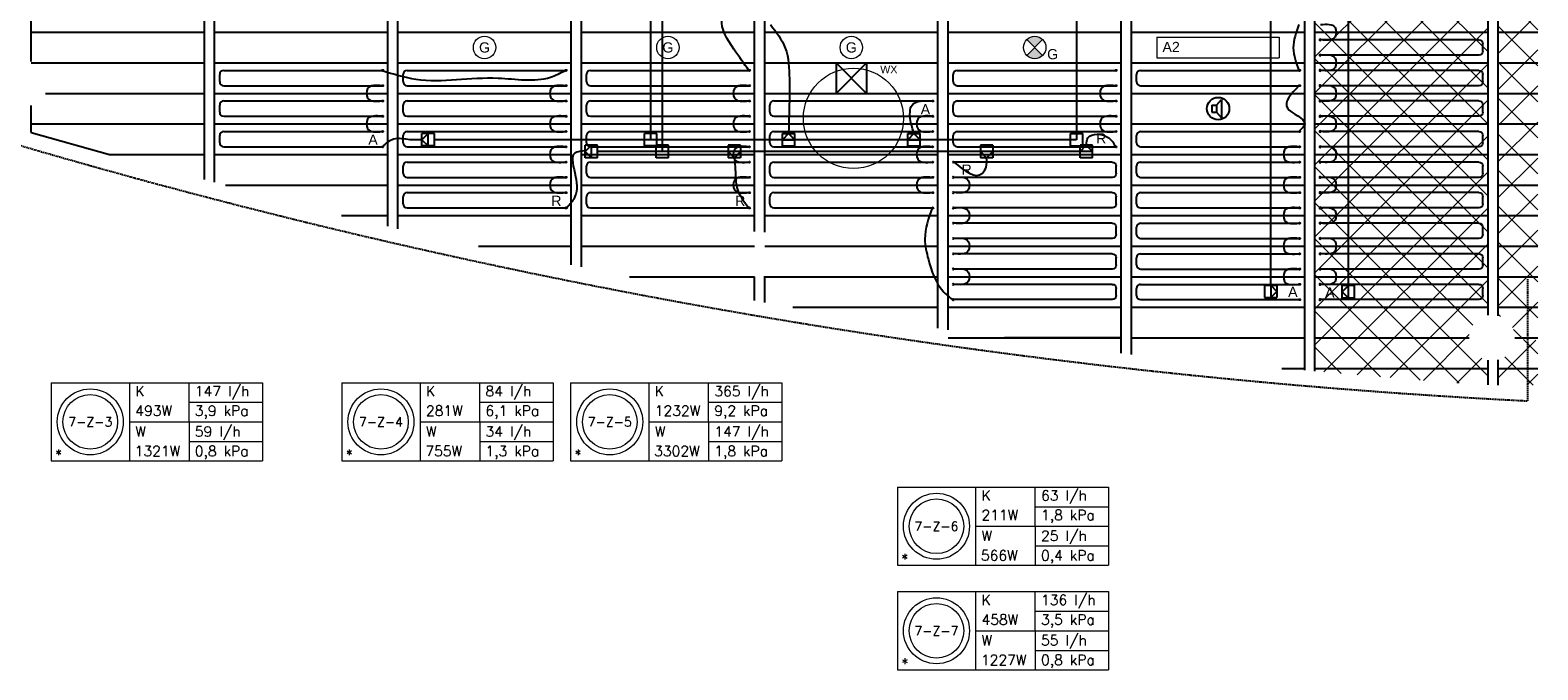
# Model space of a CAD drawing. Extents: x 51386 to 237147, y -567529 to -237881.
# Tile 4 of 16: x 117331 to 132130, y -286199 to -279919. Entities that reach past the tile are written whole.
import ezdxf
from ezdxf.enums import TextEntityAlignment as Align

# ---------------------------------------------------------------- set-up
doc = ezdxf.new("R2010")
doc.units = 0
doc.header["$LTSCALE"] = 25
doc.linetypes.add('DASHED', pattern=[0.75, 0.5, -0.25])
for name, color, linetype in [('000Vermogens2', 7, 'CONTINUOUS'), ('Hoofdconstructie', 5, 'CONTINUOUS'), ('KP-koppelingen', 6, 'CONTINUOUS'), ('KP-leidingen(aanvoer)', 5, 'CONTINUOUS'), ('KP-leidingen(retour)', 1, 'CONTINUOUS'), ('KP-Lucht aanvoer', 6, 'CONTINUOUS'), ('KP-Melders', 3, 'CONTINUOUS'), ('KP-panelen', 1, 'CONTINUOUS'), ('KP-registers', 4, 'CONTINUOUS'), ('KP-slangen', 7, 'CONTINUOUS'), ('KP-tekst', 7, 'CONTINUOUS'), ('WM570---_MATEN-M', 7, 'CONTINUOUS')]:
    doc.layers.add(name, color=color, linetype=linetype)
doc.layers.add('KP-Aluminium', color=8, linetype='CONTINUOUS', lineweight=18)
doc.layers.add('KP-Verlichting', color=2, linetype='CONTINUOUS', lineweight=18)
doc.styles.add('arial', font='ARIAL.TTF')
doc.styles.add('VERWOL-1', font='ROMANS.SHX')

# ---------------------------------------------------------------- blocks, each defined once
blk = doc.blocks.new('Register A')
at = {"layer": 'KP-registers', "linetype": 'Continuous'}
for p, q in [((50, 115), (50, 185)), ((90, 225), (1644, 225)), ((90, 75), (1644, 75))]:
    blk.add_line(p, q, dxfattribs=at)
for centre in [(1650, 225), (1650, 75)]:
    blk.add_circle(centre, 6, dxfattribs=at)
for centre, start, end in [((90, 185), 90, 180), ((90, 115), 180, 270)]:
    blk.add_arc(centre, 40, start, end, dxfattribs=at)

msp = doc.modelspace()

# ---------------------------------------------------------------- hatches: boundary and pattern name
at = {"layer": 'KP-Aluminium', "linetype": 'Continuous'}
h = msp.add_hatch(dxfattribs=at)
h.set_pattern_fill('ANSI37', color=256, scale=2000, style=0)
h.set_pattern_definition([(45, (0, 3e-05), (-176.7767, 176.7767), []), (135, (0, 3e-05), (-176.7767, -176.7767), [])])
h.paths.add_polyline_path([(131641, -277539), (129941, -277539), (129941, -277839), (131641, -277839)])
h.paths.add_polyline_path([(131641, -277839), (129941, -277839), (129941, -278139), (131641, -278139)])
h.paths.add_polyline_path([(131641, -278139), (129941, -278139), (129941, -278439), (131641, -278439)])
h.paths.add_polyline_path([(131641, -278439), (129941, -278439), (129941, -278739), (131641, -278739)])
h.paths.add_polyline_path([(131641, -278739), (129941, -278739), (129941, -279039), (131641, -279039)])
h.paths.add_polyline_path([(131641, -279039), (129941, -279039), (129941, -279339), (131641, -279339)])
h.paths.add_polyline_path([(131641, -279339), (129941, -279339), (129941, -279639), (131641, -279639)])
h.paths.add_polyline_path([(131641, -279639), (129941, -279639), (129941, -279939), (131641, -279939)])
h.paths.add_polyline_path([(131641, -279939), (129941, -279939), (129941, -280239), (131641, -280239)])
h.paths.add_polyline_path([(131641, -280239), (129941, -280239), (129941, -280539), (131641, -280539)])
h.paths.add_polyline_path([(131641, -280539), (129941, -280539), (129941, -280839), (131641, -280839)])
h.paths.add_polyline_path([(131641, -280839), (129941, -280839), (129941, -281139), (131641, -281139)])
h.paths.add_polyline_path([(131641, -281139), (129941, -281139), (129941, -281439), (131641, -281439)])
h.paths.add_polyline_path([(131641, -281439), (129941, -281439), (129941, -281739), (131641, -281739)])
h.paths.add_polyline_path([(131641, -281739), (129941, -281739), (129941, -282039), (131641, -282039)])
h.paths.add_polyline_path([(131641, -282039), (129941, -282039), (129941, -282339), (131641, -282339)])
h.paths.add_polyline_path([(131641, -282339), (129941, -282339), (129941, -282639), (131641, -282639)])
h.paths.add_polyline_path([(131641, -282717), (131641, -282639), (129941, -282639), (129941, -282816, 0.005963), (131455, -282926, -0.348239)])
h.paths.add_polyline_path([(129941, -282816), (129941, -282939), (131455, -282939, -0.014583), (131455, -282926, -0.005963)])
h.paths.add_polyline_path([(131455, -282939), (129941, -282939), (129941, -283239), (131641, -283239), (131641, -283160, -0.364674)])
h.paths.add_polyline_path([(131641, -283239), (129941, -283239), (129941, -283266), (131309, -283383), (131635, -283400), (131635, -283400), (131641, -283401)])
h.paths.add_polyline_path([(132130, -283254), (132130, -283239), (131741, -283239), (131741, -283404), (132130, -283404)])
h.paths.add_polyline_path([(132130, -282963, -0.000886), (131904, -282951, -0.320096), (131741, -283155), (131741, -283239), (132130, -283239)])
h.paths.add_polyline_path([(132130, -282639), (131741, -282639), (131741, -282722, -0.335287), (131905, -282939), (132130, -282939)])
h.paths.add_polyline_path([(132130, -282339), (131741, -282339), (131741, -282639), (132130, -282639)])
h.paths.add_polyline_path([(132130, -282039), (131741, -282039), (131741, -282339), (132130, -282339)])
h.paths.add_polyline_path([(132130, -281739), (131741, -281739), (131741, -282039), (132130, -282039)])
h.paths.add_polyline_path([(132130, -281439), (131741, -281439), (131741, -281739), (132130, -281739)])
h.paths.add_polyline_path([(132130, -281139), (131741, -281139), (131741, -281439), (132130, -281439)])
h.paths.add_polyline_path([(132130, -280839), (131741, -280839), (131741, -281139), (132130, -281139)])
h.paths.add_polyline_path([(132130, -280539), (131741, -280539), (131741, -280839), (132130, -280839)])
h.paths.add_polyline_path([(132130, -280239), (131741, -280239), (131741, -280539), (132130, -280539)])
h.paths.add_polyline_path([(132130, -279939), (131741, -279939), (131741, -280239), (132130, -280239)])
h.paths.add_polyline_path([(132130, -279639), (131741, -279639), (131741, -279939), (132130, -279939)])
h.paths.add_polyline_path([(132130, -279339), (131741, -279339), (131741, -279639), (132130, -279639)])
h.paths.add_polyline_path([(132130, -279039), (131741, -279039), (131741, -279339), (132130, -279339)])
h.paths.add_polyline_path([(132130, -278739), (131741, -278739), (131741, -279039), (132130, -279039)])
h.paths.add_polyline_path([(132130, -278439), (131741, -278439), (131741, -278739), (132130, -278739)])
h.paths.add_polyline_path([(132130, -278139), (131741, -278139), (131741, -278439), (132130, -278439)])
at = {"layer": 'KP-Verlichting', "linetype": 'Continuous'}
h = msp.add_hatch(color=256, dxfattribs=at)
h.paths.add_polyline_path([(127113, -280011), (127191, -280089), (127269, -280011, 0.414214)])
h.paths.add_polyline_path([(127113, -280166, 0.414214), (127269, -280166), (127191, -280089)])

# ---------------------------------------------------------------- linework, layer by layer
at = {"layer": '000Vermogens2', "linetype": 'Continuous', "lineweight": 0}
for p, q in [((117537, -283380), (117537, -284148)), ((117537, -283380), (119610, -283380)), ((118305, -283380), (118305, -284148)), ((118890, -283764), (118890, -283380)), ((119610, -283380), (119610, -284148)), ((120390, -283380), (120390, -284148)), ((120390, -283380), (122463, -283380)), ((121158, -283380), (121158, -284148)), ((121158, -283380), (121158, -284148)), ((121743, -283764), (121743, -283380)), ((122463, -283380), (122463, -284148)), ((122636, -283380), (122636, -284148)), ((122636, -283380), (124709, -283380)), ((123404, -283380), (123404, -284148)), ((123989, -283764), (123989, -283380)), ((124709, -283380), (124709, -284148)), ((118890, -283572), (119610, -283572)), ((121743, -283572), (122463, -283572)), ((123989, -283572), (124709, -283572)), ((118305, -283764), (119610, -283764)), ((118890, -283764), (118890, -284148)), ((121158, -283764), (122463, -283764)), ((121743, -283764), (121743, -284148)), ((123404, -283764), (124709, -283764)), ((123989, -283764), (123989, -284148)), ((118890, -283956), (119610, -283956)), ((121743, -283956), (122463, -283956)), ((123989, -283956), (124709, -283956)), ((117537, -284148), (119610, -284148)), ((120390, -284148), (122463, -284148)), ((122636, -284148), (124709, -284148)), ((125843, -284405), (125843, -285172)), ((125843, -284405), (127916, -284405)), ((126611, -284405), (126611, -285172)), ((127196, -284789), (127196, -284405)), ((127916, -284405), (127916, -285172)), ((127196, -284597), (127916, -284597)), ((126611, -284789), (127916, -284789)), ((127196, -284789), (127196, -285172)), ((127196, -284981), (127916, -284981)), ((125843, -285172), (127916, -285172)), ((125843, -285431), (125843, -286199)), ((125843, -285431), (127916, -285431)), ((126611, -285431), (126611, -286199)), ((127196, -285815), (127196, -285431)), ((127916, -285431), (127916, -286199)), ((127196, -285623), (127916, -285623)), ((126611, -285815), (127916, -285815)), ((127196, -285815), (127196, -286199)), ((127196, -286007), (127916, -286007)), ((125843, -286199), (127916, -286199))]:
    msp.add_line(p, q, dxfattribs=at)
for centre, radius in [((117921, -283764), 324), ((117921, -283764), 268), ((120774, -283764), 324), ((120774, -283764), 268), ((123020, -283764), 324), ((123020, -283764), 268), ((126227, -284789), 324), ((126227, -284789), 268), ((126227, -285815), 324), ((126227, -285815), 268)]:
    msp.add_circle(centre, radius, dxfattribs=at)
at = {"layer": 'Hoofdconstructie', "linetype": 'Continuous'}
for p, q in [((128141, -283102), (128141, -270789)), ((129841, -283258), (129841, -270789)), ((129941, -283266), (129941, -270789)), ((119041, -281384), (119041, -271239)), ((119141, -281410), (119141, -271239)), ((120841, -281844), (120841, -271239)), ((120941, -281868), (120941, -271239)), ((122641, -282223), (122641, -271239)), ((122741, -282243), (122741, -271239)), ((126241, -282845), (126241, -271239)), ((126341, -282860), (126341, -271239)), ((128041, -283091), (128041, -271239)), ((117341, -280226), (117341, -276255)), ((124441, -281896), (124441, -276260)), ((124541, -281901), (124541, -276255)), ((131641, -282717), (131641, -276260)), ((131741, -282722), (131741, -276255)), ((117341, -280923), (117341, -280658)), ((124441, -282574), (124441, -282339)), ((124541, -282591), (124541, -282334)), ((131641, -283401), (131641, -283160)), ((131741, -283404), (131741, -283155))]:
    msp.add_line(p, q, dxfattribs=at)
at = {"layer": 'KP-koppelingen', "linetype": 'Continuous'}
for p, q in [((121176, -281055), (121176, -280933)), ((121298, -280933), (121176, -280933)), ((121237, -280933), (121176, -280994)), ((121176, -280994), (121237, -281055)), ((121237, -281055), (121237, -280933)), ((121298, -281055), (121298, -280933)), ((123361, -281055), (123361, -280933)), ((123483, -280933), (123361, -280933)), ((123483, -281055), (123483, -280933)), ((124714, -281055), (124714, -280933)), ((124714, -280933), (124836, -280933)), ((124775, -280933), (124714, -280994)), ((124714, -280994), (124836, -280994)), ((124836, -280994), (124775, -280933)), ((124836, -281055), (124836, -280933)), ((125945, -281055), (125945, -280933)), ((125945, -280933), (126067, -280933)), ((126006, -280933), (125945, -280994)), ((125945, -280994), (126067, -280994)), ((126067, -280994), (126006, -280933)), ((126067, -281055), (126067, -280933)), ((127541, -281055), (127541, -280933)), ((127541, -280933), (127663, -280933)), ((127663, -281055), (127663, -280933)), ((121298, -281055), (121176, -281055)), ((122780, -281171), (122780, -281049)), ((122901, -281049), (122780, -281049)), ((122840, -281049), (122780, -281110)), ((122780, -281110), (122840, -281171)), ((122901, -281171), (122780, -281171)), ((122840, -281171), (122840, -281049)), ((122901, -281171), (122901, -281049)), ((123483, -281055), (123361, -281055)), ((123477, -281171), (123477, -281049)), ((123598, -281049), (123477, -281049)), ((123598, -281171), (123477, -281171)), ((123598, -281171), (123598, -281049)), ((124304, -281049), (124182, -281049)), ((124182, -281049), (124182, -281171)), ((124304, -281110), (124182, -281110)), ((124182, -281110), (124243, -281171)), ((124304, -281171), (124182, -281171)), ((124243, -281171), (124304, -281110)), ((124304, -281049), (124304, -281171)), ((124714, -281055), (124836, -281055)), ((125945, -281055), (126067, -281055)), ((126780, -281049), (126658, -281049)), ((126658, -281049), (126658, -281171)), ((126780, -281110), (126658, -281110)), ((126658, -281110), (126719, -281171)), ((126780, -281171), (126658, -281171)), ((126719, -281171), (126780, -281110)), ((126780, -281049), (126780, -281171)), ((127541, -281055), (127663, -281055)), ((127758, -281049), (127636, -281049)), ((127636, -281171), (127636, -281049)), ((127636, -281110), (127697, -281049)), ((127758, -281110), (127636, -281110)), ((127758, -281171), (127636, -281171)), ((127697, -281049), (127758, -281110)), ((127758, -281171), (127758, -281049)), ((129448, -282422), (129569, -282422)), ((129448, -282422), (129448, -282544)), ((129569, -282483), (129509, -282422)), ((129509, -282422), (129509, -282544)), ((129509, -282544), (129569, -282483)), ((129569, -282422), (129569, -282544)), ((130209, -282549), (130209, -282427)), ((130330, -282427), (130209, -282427)), ((130270, -282427), (130209, -282488)), ((130209, -282488), (130270, -282549)), ((130270, -282549), (130270, -282427)), ((130330, -282549), (130330, -282427)), ((129448, -282544), (129569, -282544)), ((130330, -282549), (130209, -282549))]:
    msp.add_line(p, q, dxfattribs=at)
at = {"layer": 'KP-leidingen(aanvoer)', "linetype": 'Continuous'}
for p, q in [((129509, -282422), (129509, -274390)), ((130270, -282427), (130270, -275090)), ((123422, -280994), (123422, -276560)), ((127602, -278346), (127602, -280994)), ((127602, -280994), (121298, -280994))]:
    msp.add_line(p, q, dxfattribs=at)
at = {"layer": 'KP-leidingen(retour)', "linetype": 'Continuous'}
for p, q in [((123537, -281110), (123537, -276560)), ((127636, -281110), (122901, -281110))]:
    msp.add_line(p, q, dxfattribs=at)
at = {"layer": 'KP-Lucht aanvoer', "linetype": 'Continuous'}
for p, q in [((125241, -280239), (125241, -280539)), ((125241, -280239), (125541, -280239)), ((125241, -280539), (125541, -280239)), ((125241, -280239), (125541, -280539)), ((125541, -280239), (125541, -280539)), ((125241, -280539), (125541, -280539))]:
    msp.add_line(p, q, dxfattribs=at)
at = {"layer": 'KP-Melders', "linetype": 'Continuous'}
for p, q in [((128931, -280654), (128931, -280724)), ((128931, -280654), (128974, -280654)), ((128931, -280724), (128974, -280724)), ((128931, -280724), (128974, -280724)), ((128974, -280654), (129026, -280599)), ((128974, -280654), (128974, -280724)), ((128974, -280724), (129026, -280780)), ((129026, -280599), (129026, -280780))]:
    msp.add_line(p, q, dxfattribs=at)
msp.add_circle((128991, -280689), 110, dxfattribs=at)
at = {"layer": 'KP-panelen', "linetype": 'Continuous'}
for p, q in [((117341, -279939), (119041, -279939)), ((119141, -279939), (120841, -279939)), ((120941, -279939), (122641, -279939)), ((122741, -279939), (124441, -279939)), ((124541, -279939), (126241, -279939)), ((126341, -279939), (128041, -279939)), ((128141, -279939), (129841, -279939)), ((129941, -279939), (131641, -279939)), ((131741, -279939), (132130, -279939)), ((117341, -280239), (119041, -280239)), ((119141, -280239), (120841, -280239)), ((120941, -280239), (122641, -280239)), ((122741, -280239), (124441, -280239)), ((124541, -280239), (126241, -280239)), ((126341, -280239), (128041, -280239)), ((128141, -280239), (129841, -280239)), ((129941, -280239), (131641, -280239)), ((131741, -280239), (132130, -280239)), ((117483, -280539), (119041, -280539)), ((119141, -280539), (120841, -280539)), ((120941, -280539), (122641, -280539)), ((122741, -280539), (124441, -280539)), ((124541, -280539), (126241, -280539)), ((126341, -280539), (128041, -280539)), ((128141, -280539), (129841, -280539)), ((129941, -280539), (131641, -280539)), ((131741, -280539), (132130, -280539)), ((117341, -280839), (119041, -280839)), ((119141, -280839), (120841, -280839)), ((120941, -280839), (122641, -280839)), ((122741, -280839), (124441, -280839)), ((124541, -280839), (126241, -280839)), ((126341, -280839), (128041, -280839)), ((128141, -280839), (129841, -280839)), ((129941, -280839), (131641, -280839)), ((131741, -280839), (132130, -280839)), ((117341, -280923), (118110, -281139)), ((118110, -281139), (119041, -281139)), ((119141, -281139), (120841, -281139)), ((120941, -281139), (122641, -281139)), ((122741, -281139), (124441, -281139)), ((124541, -281139), (126241, -281139)), ((126341, -281139), (128041, -281139)), ((128141, -281139), (129841, -281139)), ((129941, -281139), (131641, -281139)), ((131741, -281139), (132130, -281139)), ((119249, -281439), (120841, -281439)), ((120941, -281439), (122641, -281439)), ((122741, -281439), (124441, -281439)), ((124541, -281439), (126241, -281439)), ((126341, -281439), (128041, -281439)), ((128141, -281439), (129841, -281439)), ((129941, -281439), (131641, -281439)), ((131741, -281439), (132130, -281439)), ((120388, -281739), (120841, -281739)), ((120941, -281739), (122641, -281739)), ((122741, -281739), (124441, -281739)), ((124541, -281739), (126241, -281739)), ((126341, -281739), (128041, -281739)), ((128141, -281739), (129841, -281739)), ((129941, -281739), (131641, -281739)), ((131741, -281739), (132130, -281739)), ((121730, -282039), (122641, -282039)), ((122741, -282039), (124441, -282039)), ((124541, -282039), (126241, -282039)), ((126341, -282039), (128041, -282039)), ((128141, -282039), (129841, -282039)), ((129941, -282039), (131641, -282039)), ((131741, -282039), (132130, -282039)), ((123214, -282339), (124441, -282339)), ((124541, -282339), (126241, -282339)), ((126341, -282339), (128041, -282339)), ((128141, -282339), (129841, -282339)), ((129941, -282339), (131641, -282339)), ((131741, -282339), (132130, -282339)), ((124817, -282639), (126241, -282639)), ((126341, -282639), (128041, -282639)), ((128141, -282639), (129841, -282639)), ((129941, -282639), (131641, -282639)), ((131741, -282639), (132130, -282639)), ((126341, -282939), (128041, -282939)), ((128041, -282939), (126893, -282939)), ((128141, -282939), (129841, -282939)), ((128141, -282939), (129841, -282939)), ((129941, -282939), (131455, -282939)), ((129941, -282939), (131455, -282939)), ((131905, -282939), (132130, -282939)), ((129617, -283239), (129841, -283239)), ((129941, -283239), (131641, -283239)), ((131741, -283239), (132130, -283239))]:
    msp.add_line(p, q, dxfattribs=at)
at = {"layer": 'KP-slangen', "linetype": 'Continuous'}
for points in [[(124385, -280314), (124239, -280106), (124120, -279815), (124385, -279564)], [(124597, -279864), (124742, -280094), (124783, -280398), (124775, -280933)], [(129785, -279864), (129729, -280093), (129785, -280314)], [(129997, -279864), (130139, -279893), (130139, -279985), (129997, -280014)], [(129997, -280164), (130139, -280193), (130139, -280285), (129997, -280314)], [(120785, -280314), (121117, -280399), (121924, -280389), (122438, -280380), (122585, -280314)], [(120785, -280464), (120643, -280493), (120643, -280585), (120785, -280614)], [(122585, -280464), (122443, -280493), (122443, -280585), (122585, -280614)], [(124385, -280464), (124243, -280493), (124243, -280585), (124385, -280614)], [(127985, -280464), (127843, -280493), (127843, -280585), (127985, -280614)], [(129785, -280464), (129671, -280684), (129841, -280839), (129785, -280914)], [(129997, -280464), (130139, -280493), (130139, -280585), (129997, -280614)], [(126006, -280933), (125973, -280807), (125988, -280654), (126185, -280614)], [(120785, -280764), (120643, -280793), (120643, -280885), (120785, -280914)], [(122585, -280764), (122443, -280793), (122443, -280885), (122585, -280914)], [(124385, -280764), (124243, -280793), (124243, -280885), (124385, -280914)], [(126185, -280764), (126043, -280793), (126043, -280885), (126185, -280914)], [(127985, -280764), (127843, -280793), (127843, -280885), (127985, -280914)], [(129997, -280764), (130139, -280793), (130139, -280885), (129997, -280914)], [(121176, -280994), (121059, -280994), (120898, -280989), (120785, -281064)], [(127697, -281049), (127713, -280976), (127918, -280976), (127985, -281064)], [(122585, -281064), (122443, -281093), (122443, -281185), (122585, -281214)], [(122786, -281103), (122676, -281126), (122685, -281354), (122666, -281577), (122591, -281670)], [(124385, -281064), (124243, -281093), (124243, -281185), (124385, -281214)], [(124243, -281171), (124253, -281307), (124268, -281464), (124391, -281670)], [(126185, -281064), (126043, -281093), (126043, -281185), (126185, -281214)], [(126397, -281214), (126677, -281323), (126714, -281263), (126719, -281171)], [(129785, -281064), (129643, -281093), (129643, -281185), (129785, -281214)], [(129997, -281064), (130139, -281093), (130139, -281185), (129997, -281214)], [(122585, -281364), (122443, -281393), (122443, -281485), (122585, -281514)], [(124385, -281364), (124243, -281393), (124243, -281485), (124385, -281514)], [(126185, -281364), (126043, -281393), (126043, -281485), (126185, -281514)], [(126397, -281364), (126539, -281393), (126539, -281485), (126397, -281514)], [(129785, -281364), (129643, -281393), (129643, -281485), (129785, -281514)], [(129997, -281364), (130139, -281393), (130139, -281485), (129997, -281514)], [(126185, -281664), (126113, -281968), (126147, -282169), (126289, -282479), (126391, -282570)], [(126397, -281664), (126539, -281693), (126539, -281785), (126397, -281814)], [(129785, -281664), (129643, -281693), (129643, -281785), (129785, -281814)], [(129997, -281664), (130139, -281693), (130139, -281785), (129997, -281814)], [(126397, -281964), (126539, -281993), (126539, -282085), (126397, -282114)], [(129785, -281964), (129643, -281993), (129643, -282085), (129785, -282114)], [(129997, -281964), (130139, -281993), (130139, -282085), (129997, -282114)], [(126397, -282264), (126539, -282293), (126539, -282385), (126397, -282414)], [(129785, -282264), (129643, -282293), (129643, -282385), (129785, -282414)], [(129997, -282264), (130139, -282293), (130139, -282385), (129997, -282414)]]:
    msp.add_spline(points, degree=3, dxfattribs=at)
at = {"layer": 'KP-Verlichting', "linetype": 'Continuous'}
for p, q in [((128391, -279989), (129591, -279989)), ((128391, -279989), (128391, -280189)), ((129591, -279989), (129591, -280189)), ((127269, -280166), (127113, -280011)), ((127113, -280166), (127269, -280011)), ((128391, -280189), (129591, -280189))]:
    msp.add_line(p, q, dxfattribs=at)
for centre, radius in [((121791, -280089), 110), ((123591, -280089), 110), ((125391, -280089), 110), ((127191, -280089), 110), ((125412, -280785), 492)]:
    msp.add_circle(centre, radius, dxfattribs=at)
at = {"layer": 'WM570---_MATEN-M', "linetype": 'DASHED'}
msp.add_line((132032, -283558), (132032, -282356), dxfattribs=at)
msp.add_arc((135291, -219400), 64241, 246.32069, 267.09158, dxfattribs=at)

# ---------------------------------------------------------------- block references
at = {"layer": 'KP-registers', "linetype": 'Continuous', "xscale": -1}
for p in [(131641, -280239), (131641, -280539), (131641, -280839), (131641, -281139), (128041, -281439), (131641, -281439), (128041, -281739), (131641, -281739), (128041, -282039), (131641, -282039), (128041, -282339), (131641, -282339), (128041, -282639), (131641, -282639)]:
    msp.add_blockref('Register A', p, dxfattribs=at)
at = {"layer": 'KP-registers', "linetype": 'Continuous'}
for p in [(119141, -280539), (120941, -280539), (122741, -280539), (126341, -280539), (128141, -280539), (119141, -280839), (120941, -280839), (122741, -280839), (122741, -280839), (124541, -280839), (126341, -280839), (119141, -281139), (120941, -281139), (122741, -281139), (124541, -281139), (126341, -281139), (128141, -281139), (120941, -281439), (122741, -281439), (124541, -281439), (128141, -281439), (120941, -281739), (122741, -281739), (124541, -281739), (128141, -281739), (128141, -282039), (128141, -282339), (128141, -282639)]:
    msp.add_blockref('Register A', p, dxfattribs=at)

# ---------------------------------------------------------------- texts
at = {"layer": '000Vermogens2', "linetype": 'Continuous', "lineweight": 0, "style": 'VERWOL-1'}
for s, p in [('K', (118363, -283513)), ('147 l/h', (118947, -283513)), ('K', (121216, -283513)), ('84 l/h', (121800, -283513)), ('K', (123462, -283513)), ('365 l/h', (124046, -283513)), ('493W', (118363, -283705)), ('3,9 kPa', (118947, -283705)), ('281W', (121216, -283705)), ('6,1 kPa', (121800, -283705)), ('1232W', (123462, -283705)), ('9,2 kPa', (124046, -283705)), ('W', (118363, -283909)), ('59 l/h', (118947, -283909)), ('W', (121216, -283909)), ('34 l/h', (121800, -283909)), ('W', (123462, -283909)), ('147 l/h', (124046, -283909)), ('*', (117576, -284135)), ('1321W', (118357, -284101)), ('0,8 kPa', (118947, -284101)), ('*', (120429, -284135)), ('755W', (121210, -284101)), ('1,3 kPa', (121800, -284101)), ('*', (122675, -284135)), ('3302W', (123456, -284101)), ('1,8 kPa', (124046, -284101)), ('63 l/h', (127253, -284537)), ('K', (126669, -284537)), ('211W', (126669, -284729)), ('1,8 kPa', (127253, -284729)), ('W', (126669, -284933)), ('25 l/h', (127253, -284933)), ('566W', (126663, -285125)), ('0,4 kPa', (127253, -285125)), ('*', (125882, -285159)), ('K', (126669, -285563)), ('136 l/h', (127253, -285563)), ('458W', (126669, -285755)), ('3,5 kPa', (127253, -285755)), ('W', (126669, -285959)), ('55 l/h', (127253, -285959)), ('1227W', (126663, -286151)), ('0,8 kPa', (127253, -286151)), ('*', (125882, -286185))]:
    msp.add_text(s, height=100, dxfattribs=at).set_placement(p)
for s, p in [('7-Z-3', (117921, -283764)), ('7-Z-4', (120774, -283764)), ('7-Z-5', (123020, -283764)), ('7-Z-6', (126227, -284789)), ('7-Z-7', (126227, -285815))]:
    msp.add_text(s, height=90, dxfattribs=at).set_placement(p, align=Align.MIDDLE_CENTER)
at = {"layer": 'KP-tekst', "linetype": 'Continuous', "char_height": 100, "attachment_point": 5, "style": 'arial'}
for s, insert in [('\\A1;A', (126118, -280695)), ('\\A1;A', (120696, -280994)), ('\\A1;R', (127844, -280981)), ('\\A1;R', (126523, -281288)), ('\\A1;R', (122496, -281594)), ('\\A1;R', (124300, -281594)), ('\\A1;A', (129725, -282488)), ('\\A1;A', (130088, -282494))]:
    msp.add_mtext(s, dxfattribs=dict(at, insert=insert))
at = {"layer": 'KP-Verlichting', "linetype": 'Continuous', "attachment_point": 5, "style": 'arial'}
for s, insert, char_height in [('\\A1;G', (121791, -280089), 100), ('\\A1;G', (123591, -280089), 100), ('\\A1;G', (125391, -280089), 100), ('\\A1;G', (127367, -280155), 100), ('\\A1;A2', (128530, -280084), 100), ('\\A1;WX', (125759, -280304), 75)]:
    msp.add_mtext(s, dxfattribs=dict(at, insert=insert, char_height=char_height))

doc.saveas('drawing.dxf')
